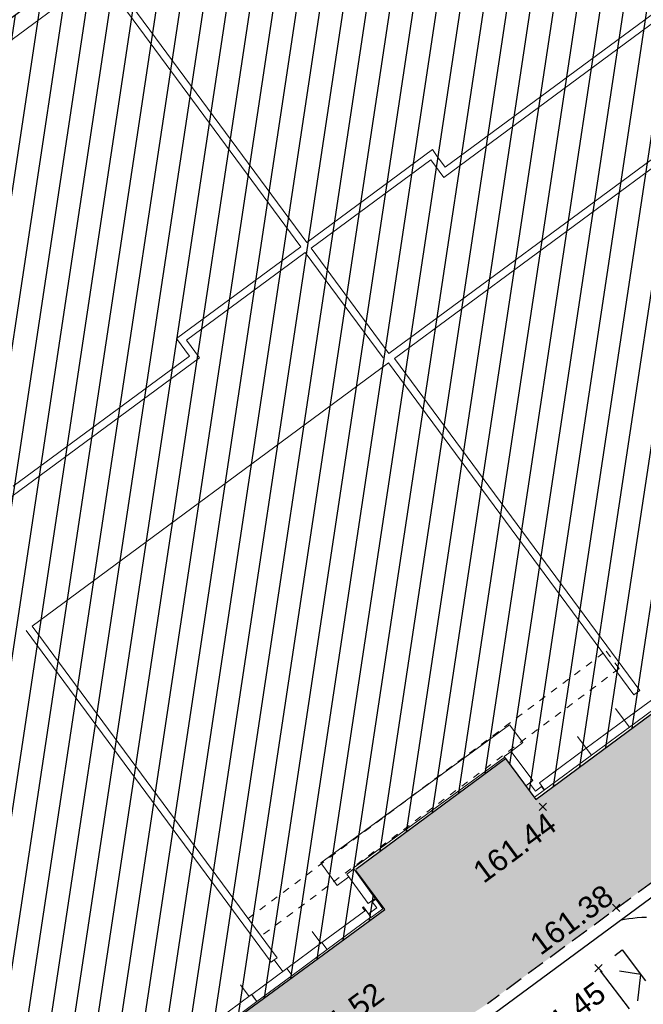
# Model space of a CAD drawing. Header units: metres. Extents: x 1575818 to 1575995, y 2263001 to 2263183.
# Tile 9 of 67: x 1575882 to 1575891, y 2263021 to 2263035. Entities that reach past the tile are written whole.
import ezdxf
from ezdxf.enums import TextEntityAlignment as Align

# ---------------------------------------------------------------- set-up
doc = ezdxf.new("R2010")
doc.units = ezdxf.units.M
doc.header["$PDMODE"] = 3
doc.header["$PDSIZE"] = 0.05
for name, pattern in [('CACHE_25', [0.375, 0.25, -0.125]), ('CACHE_50', [0.75, 0.5, -0.25]), ('Tiret', [0.0025, 0.00125, -0.00125])]:
    doc.linetypes.add(name, pattern=pattern)
doc.layers.get('0').update_dxf_attribs({"linetype": 'CONTINUOUS'})
doc.layers.add('_REVIT', color=7, linetype='CONTINUOUS', true_color=0x0064c8)
for name, color, linetype, lineweight in [('CC43_A-GLAZ', 151, 'CONTINUOUS', 13), ('CC43_A-WALL', 113, 'CONTINUOUS', 13), ('CC43_I-WALL', 2, 'CONTINUOUS', 13), ('CC43_S-BEAM', 12, 'CONTINUOUS', 9), ('RVT_A-GLAZ', 151, 'CONTINUOUS', 13), ('RVT_I-WALL', 2, 'CONTINUOUS', 13)]:
    doc.layers.add(name, color=color, linetype=linetype, lineweight=lineweight)
for name, color, linetype in [('D_BATI', 1, 'CONTINUOUS'), ('D_CN_ORDINAIRE', 43, 'CONTINUOUS'), ('D_LIM_BITUME', 253, 'CACHE_50'), ('D_TROTTOIR', 7, 'CONTINUOUS'), ('H_BATI', 30, 'CONTINUOUS'), ('H_GALETS', 253, 'CONTINUOUS'), ('TOPO_ALT', 142, 'CONTINUOUS'), ('TOPO_JIS', 7, 'CONTINUOUS')]:
    doc.layers.add(name, color=color, linetype=linetype)
doc.styles.get("Standard").update_dxf_attribs({"font": 'arial.ttf'})

# ---------------------------------------------------------------- blocks, each defined once
blk = doc.blocks.new('REVIT')
at = {"layer": 'CC43_A-GLAZ', "color": 253}
for p, q in [((1575890.425, 2263025.012), (1575890.867, 2263025.339)), ((1575890.496, 2263024.916), (1575890.938, 2263025.242)), ((1575890.496, 2263024.916), (1575890.425, 2263025.012)), ((1575888.774, 2263024.512), (1575888.87, 2263024.583)), ((1575888.87, 2263024.583), (1575889.169, 2263024.183)), ((1575889.259, 2263024.151), (1575889.902, 2263024.626)), ((1575889.33, 2263024.054), (1575889.973, 2263024.529)), ((1575889.902, 2263024.626), (1575889.973, 2263024.529)), ((1575888.774, 2263024.512), (1575889.073, 2263024.111)), ((1575889.169, 2263024.183), (1575889.073, 2263024.111)), ((1575889.073, 2263024.111), (1575889.121, 2263024.147)), ((1575889.073, 2263024.111), (1575889.193, 2263023.951)), ((1575889.205, 2263024.035), (1575889.121, 2263024.147)), ((1575889.33, 2263024.054), (1575889.259, 2263024.151)), ((1575889.193, 2263023.951), (1575889.325, 2263024.05)), ((1575889.193, 2263023.951), (1575889.326, 2263024.049)), ((1575889.289, 2263024.098), (1575889.205, 2263024.035)), ((1575889.325, 2263024.05), (1575889.289, 2263024.098)), ((1575889.293, 2263024.102), (1575889.294, 2263024.102)), ((1575889.329, 2263024.053), (1575889.293, 2263024.102)), ((1575889.33, 2263024.054), (1575889.329, 2263024.053)), ((1575886.614, 2263022.895), (1575886.711, 2263022.966)), ((1575886.907, 2263022.491), (1575886.614, 2263022.895)), ((1575887.004, 2263022.561), (1575886.711, 2263022.966)), ((1575887.004, 2263022.561), (1575886.907, 2263022.491)), ((1575886.962, 2263022.517), (1575887.011, 2263022.552)), ((1575886.963, 2263022.516), (1575887.012, 2263022.551)), ((1575886.963, 2263022.516), (1575887.025, 2263022.431)), ((1575887.108, 2263022.417), (1575887.012, 2263022.551)), ((1575887.024, 2263022.432), (1575886.911, 2263022.349)), ((1575887.025, 2263022.431), (1575886.911, 2263022.349)), ((1575886.947, 2263022.3), (1575887.108, 2263022.417)), ((1575886.911, 2263022.349), (1575886.947, 2263022.3)), ((1575885.303, 2263021.239), (1575885.305, 2263021.241)), ((1575885.376, 2263021.144), (1575885.374, 2263021.143))]:
    blk.add_line(p, q, dxfattribs=at)
at = {"layer": 'CC43_A-WALL', "color": 253}
for p, q in [((1575881.359, 2263033.888), (1575883.218, 2263035.261)), ((1575890.305, 2263025.172), (1575890.305, 2263025.172)), ((1575890.305, 2263025.172), (1575890.424, 2263025.011)), ((1575890.424, 2263025.011), (1575890.305, 2263025.172)), ((1575888.848, 2263024.947), (1575886.255, 2263023.049)), ((1575889.031, 2263024.703), (1575888.848, 2263024.947)), ((1575889.782, 2263024.786), (1575889.782, 2263024.786)), ((1575889.782, 2263024.786), (1575889.901, 2263024.625)), ((1575889.901, 2263024.625), (1575889.782, 2263024.786)), ((1575888.871, 2263024.583), (1575889.031, 2263024.703)), ((1575886.701, 2263022.979), (1575888.782, 2263024.502)), ((1575886.255, 2263023.049), (1575886.479, 2263022.74)), ((1575886.711, 2263022.966), (1575886.701, 2263022.979)), ((1575886.479, 2263022.74), (1575886.641, 2263022.857)), ((1575886.84, 2263022.446), (1575886.826, 2263022.436)), ((1575886.826, 2263022.436), (1575886.86, 2263022.389)), ((1575886.911, 2263022.349), (1575886.84, 2263022.446)), ((1575886.138, 2263022.105), (1575886.138, 2263022.105)), ((1575886.138, 2263022.105), (1575886.257, 2263021.944)), ((1575886.257, 2263021.944), (1575886.138, 2263022.105)), ((1575885.615, 2263021.719), (1575885.734, 2263021.558)), ((1575885.615, 2263021.719), (1575885.616, 2263021.719)), ((1575885.734, 2263021.558), (1575885.616, 2263021.719)), ((1575885.149, 2263021.374), (1575885.149, 2263021.374)), ((1575885.149, 2263021.374), (1575885.268, 2263021.213)), ((1575885.268, 2263021.213), (1575885.149, 2263021.374))]:
    blk.add_line(p, q, dxfattribs=at)
at = {"layer": 'CC43_I-WALL', "color": 253}
for p, q in [((1575895.888, 2263038.466), (1575887.966, 2263032.613)), ((1575887.945, 2263032.473), (1575895.948, 2263038.386)), ((1575896.83, 2263037.173), (1575887.191, 2263030.052)), ((1575883.218, 2263035.261), (1575885.982, 2263031.52)), ((1575886.062, 2263031.579), (1575883.298, 2263035.321)), ((1575887.266, 2263029.983), (1575892.275, 2263033.684)), ((1575887.788, 2263032.854), (1575886.062, 2263031.579)), ((1575887.847, 2263032.774), (1575887.788, 2263032.854)), ((1575887.846, 2263032.773), (1575887.847, 2263032.774)), ((1575887.966, 2263032.613), (1575887.846, 2263032.773)), ((1575886.122, 2263031.499), (1575887.766, 2263032.714)), ((1575887.766, 2263032.714), (1575887.945, 2263032.473)), ((1575885.982, 2263031.52), (1575884.271, 2263030.256)), ((1575884.411, 2263030.235), (1575886.041, 2263031.44)), ((1575886.041, 2263031.44), (1575887.111, 2263029.992)), ((1575887.191, 2263030.052), (1575886.122, 2263031.499)), ((1575884.271, 2263030.256), (1575884.449, 2263030.015)), ((1575884.589, 2263029.994), (1575884.411, 2263030.235)), ((1575878.472, 2263025.474), (1575884.589, 2263029.994)), ((1575884.449, 2263030.015), (1575882.028, 2263028.226)), ((1575890.639, 2263025.419), (1575887.266, 2263029.983)), ((1575882.286, 2263026.303), (1575887.186, 2263029.924)), ((1575887.186, 2263029.924), (1575890.559, 2263025.359)), ((1575885.653, 2263021.746), (1575882.286, 2263026.303)), ((1575882.205, 2263026.244), (1575885.572, 2263021.687)), ((1575890.559, 2263025.359), (1575890.639, 2263025.419)), ((1575885.572, 2263021.687), (1575885.615, 2263021.719)), ((1575885.616, 2263021.719), (1575885.653, 2263021.746))]:
    blk.add_line(p, q, dxfattribs=at)
at = {"layer": 'CC43_S-BEAM', "color": 253, "linetype": 'Tiret'}
for p, q in [((1575885.255, 2263022.284), (1575890.175, 2263025.96)), ((1575890.175, 2263025.96), (1575890.355, 2263025.72)), ((1575890.355, 2263025.72), (1575885.434, 2263022.044)), ((1575885.434, 2263022.044), (1575885.255, 2263022.284))]:
    blk.add_line(p, q, dxfattribs=at)
at = {"layer": 'RVT_A-GLAZ', "color": 253}
for p, q in [((1575889.902, 2263024.626), (1575890.425, 2263025.012)), ((1575890.425, 2263025.012), (1575890.496, 2263024.915)), ((1575889.973, 2263024.529), (1575890.496, 2263024.915)), ((1575889.973, 2263024.529), (1575889.902, 2263024.626)), ((1575886.27, 2263021.953), (1575886.873, 2263022.399)), ((1575886.873, 2263022.399), (1575886.944, 2263022.302)), ((1575886.341, 2263021.857), (1575886.944, 2263022.302)), ((1575885.788, 2263021.597), (1575886.27, 2263021.953)), ((1575886.27, 2263021.953), (1575886.341, 2263021.857)), ((1575886.341, 2263021.857), (1575886.27, 2263021.953)), ((1575885.859, 2263021.501), (1575886.341, 2263021.857)), ((1575885.305, 2263021.241), (1575885.787, 2263021.597)), ((1575885.787, 2263021.597), (1575885.859, 2263021.501)), ((1575885.859, 2263021.501), (1575885.788, 2263021.597)), ((1575885.376, 2263021.144), (1575885.859, 2263021.501)), ((1575884.82, 2263020.883), (1575885.303, 2263021.239)), ((1575884.891, 2263020.786), (1575885.374, 2263021.143)), ((1575885.303, 2263021.239), (1575885.374, 2263021.143)), ((1575885.376, 2263021.144), (1575885.305, 2263021.241))]:
    blk.add_line(p, q, dxfattribs=at)
at = {"layer": 'RVT_I-WALL', "color": 253}
for p, q in [((1575895.888, 2263038.466), (1575887.966, 2263032.613)), ((1575887.945, 2263032.473), (1575895.948, 2263038.386)), ((1575887.847, 2263032.774), (1575887.788, 2263032.854)), ((1575887.846, 2263032.773), (1575887.847, 2263032.774)), ((1575887.966, 2263032.613), (1575887.846, 2263032.773)), ((1575887.766, 2263032.714), (1575887.945, 2263032.473))]:
    blk.add_line(p, q, dxfattribs=at)
blk = doc.blocks.new('TCPOINT')
at = {"color": 0, "lineweight": 9}
blk.add_point((0, 0), dxfattribs=at)
at = {"layer": 'TOPO_ALT', "lineweight": 9}
blk.add_attdef('ALT', text='', height=0.3, dxfattribs=at).set_placement((0.1, -0.1), align=Align.TOP_LEFT)
blk = doc.blocks.new('360')
at = {"flags": 128}
blk.add_lwpolyline([(1, 1), (1, 0), (0, 0), (0, 1)], close=True, dxfattribs=at)
blk.add_lwpolyline([(1, 0), (0.9, 1), (0.8, 0), (0.7, 1), (0.6, 0), (0.5, 1), (0.4, 0), (0.3, 1), (0.2, 0), (0.1, 1), (0, 0)], dxfattribs=at)

msp = doc.modelspace()

# ---------------------------------------------------------------- hatches: boundary and pattern name
at = {"layer": 'H_BATI'}
h = msp.add_hatch(dxfattribs=at)
h.set_pattern_fill('ANSI31', color=256, scale=0.1)
h.set_pattern_definition([(81.43235, (1575893.79363, 2263027.35096), (-0.3139569, 0.0473002), [])])
h.paths.add_polyline_path([(1575875.167, 2263013.585), (1575883.095, 2263019.443), (1575887.134, 2263022.407), (1575886.727, 2263022.96), (1575888.794, 2263024.483), (1575889.209, 2263023.922), (1575896.044, 2263028.979), (1575901.23, 2263032.803), (1575897.619, 2263037.672), (1575893.506, 2263043.239), (1575885.95, 2263037.588), (1575877.065, 2263031.011), (1575877.19, 2263030.842), (1575875.661, 2263029.717), (1575875.46, 2263029.567), (1575866.305, 2263041.843), (1575844.677, 2263070.845), (1575826.207, 2263095.608), (1575818.709, 2263090.073), (1575849.781, 2263053.497)])
at = {"layer": 'H_GALETS'}
h = msp.add_hatch(dxfattribs=at)
h.set_pattern_fill('GRAVEL', color=256, scale=0.05)
h.set_pattern_definition([(264.44515, (1575893.7751, 2263028.91579), (-1.38634363, -15.22987353), [0.17086, -16.91525]), (221.40205, (1575893.75856, 2263028.74573), (11.5072799, 10.07242463), [0.293202, -29.027]), (168.94275, (1575893.53863, 2263028.55182), (18.5143042, -3.69751095), [0.20674, -20.46735]), (303.70605, (1575893.32869, 2263028.00223), (-14.06258964, 21.18999867), [0.267002, -26.4332]), (329.26605, (1575893.47686, 2263027.78011), (-14.15959475, 8.4903751), [0.261817, -25.9199]), (33.70605, (1575893.7019, 2263027.64631), (-21.18999867, -14.06258964), [0.267002, -26.4332]), (74.12655, (1575893.92402, 2263027.794476), (-5.74108855, -20.02273855), [0.353097, -34.95655]), (108.68765, (1575894.020597, 2263028.13411), (-9.44028165, 27.75891841), [0.33336, -33.00265]), (157.86195, (1575893.913786, 2263028.449893), (-17.97915308, 7.2494942), [0.267906, -26.52275]), (211.66875, (1575893.66563, 2263028.55085), (11.9938873, 7.2746223), [0.305856, -14.98695]), (258.82975, (1575893.405316, 2263028.390275), (-3.96507615, -20.29029762), [0.39554, -39.1584]), (175.24645, (1575894.3478, 2263028.73869), (-11.6778287, 0.851198), [0.135, -13.3653]), (207.90155, (1575894.213265, 2263028.749875), (14.79168468, 7.76124762), [0.25684, -25.4273]), (261.432, (1575893.9863, 2263028.6297), (0.75422, -1.02179), [0.1796, -1.616445]), (239.631, (1575893.82425, 2263028.6995), (3.60052, 5.8146955), [0.09672, -9.5753]), (328.2337, (1575893.77535, 2263028.61606), (-3.2844486, 2.311151), [0.13678, -6.7024]), (67.3961, (1575893.89164, 2263028.54405), (1.556926, 4.306235), [0.22216, -7.18315]), (197.9974, (1575893.97703, 2263028.74914), (2.797798, 0.486651), [0.16064, -3.85545]), (52.82185, (1575893.18271, 2263028.17861), (7.9552482, 10.607556), [0.225044, -22.2794]), (106.77855, (1575893.31871, 2263028.357915), (4.2092505, -14.25653585), [0.1888, -18.6911]), (329.631, (1575893.82619, 2263028.9535), (-5.8146955, 3.60052), [0.19344, -9.4786]), (20.04285, (1575893.99309, 2263028.8557), (-12.48055263, -4.47683187), [0.225044, -22.2794]), (15.8763, (1575893.65033, 2263027.5451), (-6.6173898, -1.7275231), [0.21702, -10.63385]), (331.20745, (1575893.85907, 2263027.60447), (-13.40534037, 7.46859293), [0.181836, -18.0018]), (103.2337, (1575894.59063, 2263027.93925), (-1.7275197, 6.6174092), [0.19344, -9.4786]), (53.78635, (1575894.54634, 2263028.12755), (-10.26639256, -13.89199897), [0.21289, -21.0762]), (105.8763, (1575894.08995, 2263027.56968), (1.7275231, -6.6173898), [0.10851, -10.7424]), (137.7422, (1575894.52932, 2263027.894), (-4.0386507, 3.3329296), [0.06476, -6.411]), (202.3961, (1575894.4814, 2263027.93754), (3.819588, 1.240871), [0.26182, -4.974525]), (222.44135, (1575894.23932, 2263027.83779), (9.4636625, 8.56396573), [0.242634, -24.0207]), (340.1224, (1575893.95952, 2263028.4521), (-2.530226, 1.289358), [0.18316, -4.39589]), (29.58955, (1575894.131773, 2263028.389807), (18.878873, 10.7781398), [0.31978, -31.658]), (97.37775, (1575894.40985, 2263028.54771), (1.1923718, -10.1693782), [0.130754, -12.9447]), (126.432, (1575894.393, 2263028.6774), (-1.77601, 0.26757), [0.0762, -1.1938]), (156.68875, (1575894.19626, 2263027.85336), (9.3666794, -4.1356532), [0.176433, -17.46695]), (84.44515, (1575894.03423, 2263027.92318), (1.38634363, 15.22987353), [0.34172, -16.7444]), (36.432, (1575894.0673, 2263028.2633), (0.26757, 1.77601), [0.3302, -0.9398]), (1.73715, (1575894.33297, 2263028.45939), (-15.4974104, -0.38964968), [0.200805, -19.87965]), (290.487, (1575894.53368, 2263028.46548), (1.995091, -4.8413885), [0.184915, -9.06085]), (244.07835, (1575894.5984, 2263028.29226), (-11.87179874, -24.54805672), [0.301073, -29.80625]), (211.85845, (1575894.46679, 2263028.02148), (-14.03748159, -8.78306442), [0.318514, -31.5329]), (211.85845, (1575894.46679, 2263028.02148), (-14.03748159, -8.78306442), [0.318514, -31.5329])])
edge = h.paths.add_edge_path()
edge.add_line((1575901.23, 2263032.803), (1575902.06, 2263031.738))
edge.add_arc((1575891.455, 2263039.94), 13.406, 307.1099, 322.2839, ccw=False)
edge.add_line((1575899.543, 2263029.248), (1575896.274, 2263026.836))
edge.add_line((1575896.274, 2263026.836), (1575893.854, 2263025.028))
edge.add_line((1575893.854, 2263025.028), (1575888.544, 2263021.113))
edge.add_line((1575888.544, 2263021.113), (1575885.085, 2263018.83))
edge.add_line((1575885.085, 2263018.83), (1575883.095, 2263019.443))
edge.add_line((1575883.095, 2263019.443), (1575887.134, 2263022.407))
edge.add_line((1575887.134, 2263022.407), (1575886.727, 2263022.96))
edge.add_line((1575886.727, 2263022.96), (1575888.794, 2263024.483))
edge.add_line((1575888.794, 2263024.483), (1575889.209, 2263023.922))
edge.add_line((1575889.209, 2263023.922), (1575896.044, 2263028.979))
edge.add_line((1575896.044, 2263028.979), (1575901.23, 2263032.803))
h.paths.add_polyline_path([(1575886.454, 2263020.554), (1575886.671, 2263020.2), (1575886.316, 2263019.983), (1575886.099, 2263020.338)], flags=16)
edge = h.paths.add_edge_path(flags=0)
edge.add_ellipse((1575886.385, 2263020.269), major_axis=(-0.104, 0.104), ratio=1, start_angle=0, end_angle=360)
edge = h.paths.add_edge_path(flags=16)
edge.add_arc((1575894.105, 2263025.878), 0.3, 0, 360)
edge = h.paths.add_edge_path(flags=16)
edge.add_line((1575896.272, 2263027.578), (1575895.982, 2263027.363))
edge = h.paths.add_edge_path(flags=16)
edge.add_line((1575896.487, 2263027.289), (1575896.197, 2263027.074))
edge = h.paths.add_edge_path(flags=16)
edge.add_line((1575896.487, 2263027.289), (1575896.272, 2263027.578))
edge = h.paths.add_edge_path(flags=16)
edge.add_line((1575896.197, 2263027.074), (1575895.982, 2263027.363))

# ---------------------------------------------------------------- linework, layer by layer
at = {"layer": 'D_BATI', "flags": 128}
for points in [[(1575886.734, 2263022.965), (1575888.794, 2263024.483), (1575889.209, 2263023.922), (1575896.044, 2263028.979), (1575901.23, 2263032.803), (1575897.619, 2263037.672), (1575893.506, 2263043.239), (1575885.95, 2263037.588), (1575877.065, 2263031.011)], [(1575875.168, 2263013.579), (1575875.167, 2263013.585), (1575883.095, 2263019.443), (1575887.134, 2263022.407), (1575886.737, 2263022.947)]]:
    msp.add_lwpolyline(points, dxfattribs=at)
at = {"layer": 'D_CN_ORDINAIRE', "elevation": 161.4, "flags": 128}
msp.add_lwpolyline([(1575890.732, 2263022.3), (1575890.668, 2263022.298), (1575890.605, 2263022.293), (1575890.545, 2263022.287), (1575890.486, 2263022.28), (1575890.429, 2263022.271), (1575890.382, 2263022.263)], dxfattribs=at)
at = {"layer": 'D_TROTTOIR', "flags": 128}
msp.add_lwpolyline([(1575850.886, 2263068.863), (1575852.898, 2263068.616, 0.074881), (1575858.921, 2263068.936, 0.062403), (1575863.689, 2263070.553, 0.064887), (1575869.787, 2263074.56, 0.088983), (1575873.445, 2263079.623), (1575876.403, 2263075.622), (1575881.252, 2263069.147), (1575886.149, 2263062.555), (1575890.836, 2263056.305), (1575895.169, 2263050.526), (1575899.267, 2263044.966), (1575902.685, 2263040.449), (1575902.919, 2263040.141, -0.010415), (1575903.049, 2263039.642, -0.035682), (1575903.385, 2263036.58, -0.164239), (1575902.195, 2263031.644, -0.066473), (1575899.642, 2263029.116), (1575896.372, 2263026.704), (1575893.952, 2263024.895), (1575888.642, 2263020.98)], format="xyb", dxfattribs=at)
at = {"layer": 'D_TROTTOIR', "linetype": 'CACHE_25', "flags": 128}
msp.add_lwpolyline([(1575850.866, 2263068.699), (1575852.88, 2263068.452, 0.074907), (1575858.954, 2263068.774, 0.062403), (1575863.761, 2263070.405, 0.064928), (1575869.898, 2263074.438, 0.085202), (1575873.474, 2263079.307), (1575876.27, 2263075.524), (1575881.12, 2263069.049), (1575886.017, 2263062.456), (1575890.704, 2263056.206), (1575895.036, 2263050.428), (1575899.135, 2263044.867), (1575902.553, 2263040.349), (1575902.769, 2263040.066, -0.009688), (1575902.888, 2263039.608, -0.03568), (1575903.221, 2263036.569, -0.164117), (1575902.06, 2263031.738, -0.066306), (1575899.543, 2263029.248), (1575896.274, 2263026.836), (1575893.854, 2263025.028), (1575888.544, 2263021.113)], format="xyb", dxfattribs=at)

# ---------------------------------------------------------------- block references
at = {"layer": '_REVIT'}
msp.add_blockref('REVIT', (0, 0), dxfattribs=at)
at = {"layer": 'D_LIM_BITUME', "xscale": 4.255950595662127, "yscale": 0.4091381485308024, "rotation": 307.4227220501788}
msp.add_blockref('360', (1575890.07, 2263021.604), dxfattribs=at)
at = {"layer": 'TOPO_JIS'}
ref = msp.add_blockref('TCPOINT', (1575889.307, 2263023.821), dxfattribs=dict(at, rotation=36.43234740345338))
ref.add_attrib('ALT', '161.44', dxfattribs={"layer": 'TOPO_ALT', "height": 0.3, "rotation": 36.4323}).set_placement((1575888.313, 2263022.999), align=Align.TOP_LEFT)
ref = msp.add_blockref('TCPOINT', (1575890.315, 2263022.432), dxfattribs=dict(at, rotation=36.43234740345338))
ref.add_attrib('ALT', '161.38', dxfattribs={"layer": 'TOPO_ALT', "height": 0.3, "rotation": 36.4323}).set_placement((1575889.096, 2263022.01), align=Align.TOP_LEFT)
ref = msp.add_blockref('TCPOINT', (1575890.07, 2263021.604), dxfattribs=dict(at, rotation=36.43234740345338))
ref.add_attrib('ALT', '161.45', dxfattribs={"layer": 'TOPO_ALT', "height": 0.3, "rotation": 36.4323}).set_placement((1575888.99, 2263020.676), align=Align.TOP_LEFT)
ref = msp.add_blockref('TCPOINT', (1575886.454, 2263020.554), dxfattribs=dict(at, rotation=36.43234740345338))
ref.add_attrib('ALT', '161.52', dxfattribs={"layer": 'TOPO_ALT', "height": 0.3, "rotation": 36.4323}).set_placement((1575885.943, 2263020.667), align=Align.TOP_LEFT)

doc.saveas('drawing.dxf')
